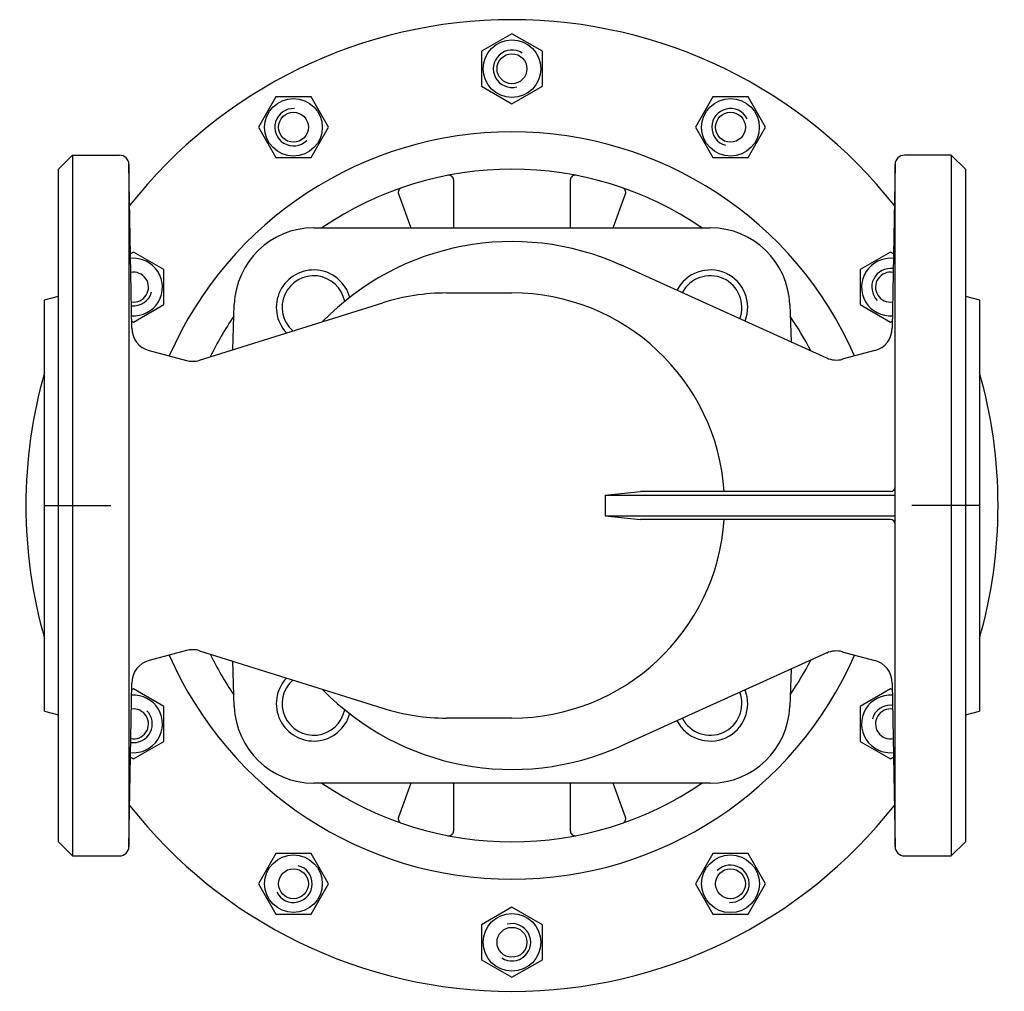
# Model space of a CAD drawing. Extents: x 35 to 246, y -652 to -444.
import ezdxf

# ---------------------------------------------------------------- set-up
doc = ezdxf.new("R2010")
doc.units = 0
doc.layers.get('0').update_dxf_attribs({"linetype": 'CONTINUOUS'})

# ---------------------------------------------------------------- blocks, each defined once
blk = doc.blocks.new('DMA160', base_point=(36.66, -651.93))
at = {"color": 7}
for p, q in [((140.66, -446.92), (134.16, -450.67)), ((147.16, -450.67), (140.66, -446.92)), ((134.16, -450.67), (134.16, -458.18)), ((147.16, -458.18), (147.16, -450.67)), ((134.16, -458.18), (140.66, -461.93)), ((140.66, -461.93), (147.16, -458.18)), ((90.16, -460.45), (86.41, -466.95)), ((97.67, -460.45), (90.16, -460.45)), ((101.42, -466.95), (97.67, -460.45)), ((183.66, -460.45), (179.91, -466.95)), ((191.17, -460.45), (183.66, -460.45)), ((194.92, -466.95), (191.17, -460.45)), ((86.41, -466.95), (90.16, -473.45)), ((97.67, -473.45), (101.42, -466.95)), ((179.91, -466.95), (183.66, -473.45)), ((191.17, -473.45), (194.92, -466.95)), ((90.16, -473.45), (97.67, -473.45)), ((183.66, -473.45), (191.17, -473.45)), ((59.69, -493.67), (59.03, -494.05)), ((66.19, -497.42), (59.69, -493.67)), ((221.64, -493.67), (215.14, -497.42)), ((222.29, -494.05), (221.64, -493.67)), ((66.19, -504.93), (66.19, -497.42)), ((215.14, -497.42), (215.14, -504.93)), ((59.69, -508.68), (66.19, -504.93)), ((215.14, -504.93), (221.64, -508.68)), ((59.28, -508.45), (59.69, -508.68)), ((221.64, -508.68), (222.04, -508.45)), ((59.69, -587.17), (59.28, -587.4)), ((66.19, -590.92), (59.69, -587.17)), ((221.64, -587.17), (215.14, -590.92)), ((222.04, -587.4), (221.64, -587.17)), ((66.19, -598.43), (66.19, -590.92)), ((215.14, -590.92), (215.14, -598.43)), ((59.69, -602.18), (66.19, -598.43)), ((215.14, -598.43), (221.64, -602.18)), ((59.03, -601.8), (59.69, -602.18)), ((221.64, -602.18), (222.29, -601.8)), ((90.16, -622.4), (86.41, -628.9)), ((97.67, -622.4), (90.16, -622.4)), ((101.42, -628.9), (97.67, -622.4)), ((183.66, -622.4), (179.91, -628.9)), ((191.17, -622.4), (183.66, -622.4)), ((194.92, -628.9), (191.17, -622.4)), ((86.41, -628.9), (90.16, -635.4)), ((97.67, -635.4), (101.42, -628.9)), ((179.91, -628.9), (183.66, -635.4)), ((191.17, -635.4), (194.92, -628.9)), ((140.66, -633.92), (134.16, -637.67)), ((147.16, -637.67), (140.66, -633.92)), ((90.16, -635.4), (97.67, -635.4)), ((183.66, -635.4), (191.17, -635.4)), ((134.16, -637.67), (134.16, -645.18)), ((147.16, -645.18), (147.16, -637.67)), ((134.16, -645.18), (140.66, -648.93)), ((140.66, -648.93), (147.16, -645.18))]:
    blk.add_line(p, q, dxfattribs=at)
for centre, radius in [((140.66, -454.43), 6.17), ((140.66, -454.43), 3.2), ((93.91, -466.95), 6.17), ((187.41, -466.95), 6.17), ((93.91, -466.95), 3.2), ((187.41, -466.95), 3.2), ((93.91, -628.9), 6.17), ((187.41, -628.9), 6.18), ((93.91, -628.9), 3.2), ((187.41, -628.9), 3.2), ((140.66, -641.43), 6.17), ((140.66, -641.43), 3.2)]:
    blk.add_circle(centre, radius, dxfattribs=at)
for centre, radius, start, end in [((140.66, -547.93), 104, 38.1264, 141.8736), ((140.66, -454.43), 4, 57, 285), ((93.91, -466.95), 4, 87, 315), ((187.41, -466.95), 4, 27, 255), ((140.66, -547.93), 80, 23.5858, 156.4142), ((59.69, -501.18), 6.17, 266.0442, 95.9558), ((221.64, -501.18), 6.17, 84.0442, 273.9558), ((59.69, -501.18), 3.2, 261.404, 100.596), ((221.64, -501.18), 4, 81.3362, 225), ((221.64, -501.18), 3.2, 79.404, 278.596), ((59.69, -501.18), 4, 263.3362, 345), ((140.66, -547.93), 104, 164.0576, 195.9424), ((140.66, -547.93), 104, 344.0576, 15.9424), ((140.66, -547.93), 80, 203.5858, 336.4142), ((59.69, -594.68), 6.17, 264.0442, 93.9558), ((221.64, -594.68), 6.17, 86.0442, 275.9558), ((59.69, -594.68), 4, 261.3362, 45), ((59.69, -594.68), 3.2, 259.404, 98.596), ((221.64, -594.68), 4, 83.3362, 165), ((221.64, -594.68), 3.2, 81.404, 280.596), ((140.66, -547.93), 104, 218.1264, 321.8736), ((93.91, -628.9), 4, 207, 75), ((187.41, -628.9), 4, 267, 135), ((140.66, -641.43), 4, 237, 105)]:
    blk.add_arc(centre, radius, start, end, dxfattribs=at)

msp = doc.modelspace()

# ---------------------------------------------------------------- linework, layer by layer
at = {"color": 7}
for p, q in [((43.66, -475.93), (46.66, -472.93)), ((46.66, -472.93), (56.7, -472.93)), ((46.66, -472.93), (46.66, -622.93)), ((234.66, -472.93), (224.63, -472.93)), ((234.66, -472.93), (234.66, -622.93)), ((234.66, -472.93), (237.66, -475.93)), ((43.66, -619.93), (43.66, -475.93)), ((58.7, -474.89), (58.7, -620.96)), ((59.31, -509.93), (58.7, -474.89)), ((222.63, -474.89), (222.02, -509.93)), ((222.63, -620.96), (222.63, -474.89)), ((237.66, -475.93), (237.66, -619.93)), ((128.16, -478.22), (128.16, -488.5)), ((153.16, -488.5), (153.16, -478.22)), ((116.38, -481.21), (119.03, -488.5)), ((162.29, -488.5), (164.94, -481.21)), ((98.24, -488.5), (183.09, -488.5)), ((207.99, -516.35), (163.93, -496.44)), ((40.66, -503.93), (43.66, -503.12)), ((126.66, -502.43), (140.66, -502.43)), ((237.66, -503.12), (240.66, -503.93)), ((73.79, -516.84), (113.03, -504.51)), ((80.91, -514.6), (81.25, -504.91)), ((200.08, -504.91), (200.36, -512.9)), ((63.02, -514.76), (71, -516.89)), ((218.31, -514.76), (211.34, -516.62)), ((160.58, -545.73), (168.19, -544.93)), ((221.63, -544.93), (168.19, -544.93)), ((160.58, -545.73), (160.58, -550.13)), ((160.58, -545.73), (222.63, -545.73)), ((160.58, -550.13), (168.19, -550.93)), ((160.58, -550.13), (222.63, -550.13)), ((221.63, -550.93), (168.19, -550.93)), ((71, -578.96), (63.02, -581.1)), ((73.79, -579.02), (113.03, -591.34)), ((211.34, -579.23), (218.31, -581.1)), ((81.25, -590.95), (80.91, -581.25)), ((207.99, -579.5), (163.93, -599.41)), ((200.36, -582.95), (200.08, -590.95)), ((58.7, -620.96), (59.31, -585.93)), ((222.02, -585.93), (222.63, -620.96)), ((40.66, -591.93), (43.66, -592.73)), ((237.66, -592.73), (240.66, -591.93)), ((140.66, -593.43), (126.66, -593.43)), ((183.09, -607.35), (98.24, -607.35)), ((119.03, -607.35), (116.38, -614.64)), ((128.16, -607.35), (128.16, -617.63)), ((153.16, -617.63), (153.16, -607.35)), ((164.94, -614.64), (162.29, -607.35)), ((46.66, -622.93), (43.66, -619.93)), ((237.66, -619.93), (234.66, -622.93)), ((46.66, -622.93), (56.7, -622.93)), ((224.63, -622.93), (234.66, -622.93))]:
    msp.add_line(p, q, dxfattribs=at)
at = {"color": 1}
for p, q in [((40.66, -591.93), (40.66, -503.93)), ((240.66, -503.93), (240.66, -591.93)), ((40.66, -547.93), (54.8, -547.93)), ((240.66, -547.93), (226.22, -547.93))]:
    msp.add_line(p, q, dxfattribs=at)
at = {"color": 7}
for centre, radius, start, end in [((56.7, -474.93), 2, 1, 90), ((224.63, -474.93), 2, 90, 179), ((140.66, -547.93), 72, 55.6257, 124.3743), ((127.16, -478.22), 1, 0, 101.1196), ((154.16, -478.22), 1, 78.8804, 180), ((117.32, -480.87), 1, 109.193, 200), ((164, -480.87), 1, 340, 70.807), ((98.24, -505.5), 17, 90, 178), ((183.09, -505.5), 17, 2, 90), ((140.66, -547.93), 56.5, 65.6824, 135.8438), ((98.24, -505.5), 8, 15, 223.3189), ((98.24, -505.5), 6.75, 10.9687, 228.5937), ((183.09, -505.5), 8, 338.3106, 153.0542), ((183.09, -505.5), 6.75, 338.7978, 152.567), ((126.66, -547.93), 45.5, 90, 107.4295), ((140.66, -547.93), 45.5, 3.7805, 90), ((140.66, -547.93), 72, 145.7333, 153.7846), ((140.66, -547.93), 72, 27.3774, 34.2667), ((64.31, -509.93), 5, 180, 255), ((217.02, -509.93), 5, 285, 0), ((72.29, -512.06), 5, 255, 287.4295), ((210.05, -511.79), 5, 245.6824, 285), ((221.63, -543.93), 1, 270, 0), ((140.66, -547.93), 45.5, 270, 356.2195), ((221.63, -551.93), 1, 0, 90), ((72.29, -583.79), 5, 72.5705, 105), ((210.05, -584.06), 5, 75, 114.3176), ((64.31, -585.93), 5, 105, 180), ((140.66, -547.93), 72, 206.2154, 214.2667), ((140.66, -547.93), 72, 325.7333, 332.6226), ((217.02, -585.93), 5, 0, 75), ((98.24, -590.35), 8, 136.6811, 345), ((98.24, -590.35), 6.75, 131.4063, 349.0313), ((140.66, -547.93), 56.5, 224.1562, 294.3176), ((183.09, -590.35), 8, 206.9458, 21.6894), ((183.09, -590.35), 6.75, 207.433, 21.2022), ((98.24, -590.35), 17, 182, 270), ((126.66, -547.93), 45.5, 252.5705, 270), ((183.09, -590.35), 17, 270, 358), ((140.66, -547.93), 72, 235.6257, 304.3743), ((117.32, -614.98), 1, 160, 250.807), ((164, -614.98), 1, 289.193, 20), ((127.16, -617.63), 1, 258.8804, 0), ((154.16, -617.63), 1, 180, 281.1196), ((56.7, -620.93), 2, 270, 359), ((224.63, -620.93), 2, 181, 270)]:
    msp.add_arc(centre, radius, start, end, dxfattribs=at)

# ---------------------------------------------------------------- block references
msp.add_blockref('DMA160', (36.66, -651.93))

doc.saveas('drawing.dxf')
